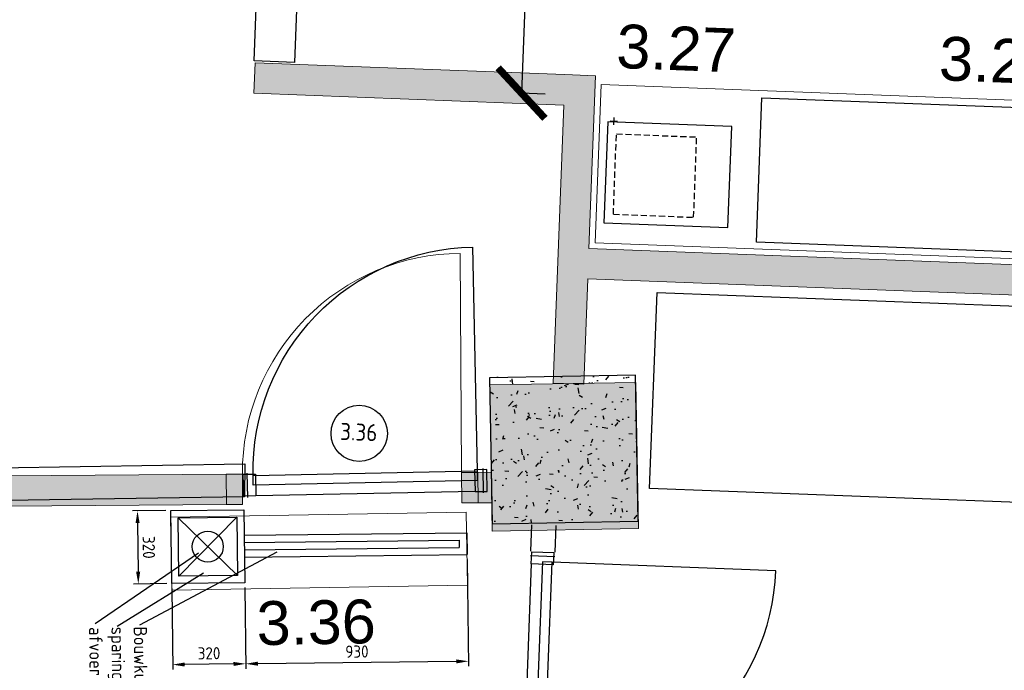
# Model space of a CAD drawing. Header units: millimetres. Extents: x 119024465 to 119292677, y 483022511 to 483148062.
# Tile 73 of 162: x 119096372 to 119100415, y 483057654 to 483060325. Entities that reach past the tile are written whole.
import ezdxf

# ---------------------------------------------------------------- set-up
doc = ezdxf.new("R2010")
doc.units = ezdxf.units.MM
doc.header["$LTSCALE"] = 100
doc.linetypes.add('B0703', pattern=[468.7000036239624, 312.5, -156.2000036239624])
doc.linetypes.add('HIDDEN', pattern=[0.375, 0.25, -0.125])
doc.layers.get('0').update_dxf_attribs({"linetype": 'CONTINUOUS'})
doc.layers.get('Defpoints').update_dxf_attribs({"linetype": 'CONTINUOUS'})
doc.layers.add('(22) Binnenwanden', color=1, linetype='CONTINUOUS', lineweight=0)
for name, color, linetype in [('200', 2, 'CONTINUOUS'), ('200-2D', 1, 'CONTINUOUS'), ('200-3D', 1, 'CONTINUOUS'), ('2001', 4, 'CONTINUOUS'), ('201', 2, 'HIDDEN'), ('204', 1, 'CONTINUOUS'), ('204 tekst fdstp', 255, 'CONTINUOUS'), ('28 Hoofddraagconstrunctie.CONSTRUCTEUR', 7, 'CONTINUOUS'), ('28 Hoofddraagconstrunctie.CONSTRUCTEUR Doorsnede-arcering', 7, 'CONTINUOUS'), ('350', 3, 'CONTINUOUS'), ('650', 7, 'CONTINUOUS'), ('AL22----_ARC', 8, 'CONTINUOUS'), ('AL28----', 4, 'CONTINUOUS'), ('AL28----_ARC', 8, 'CONTINUOUS'), ('AL66----', 11, 'CONTINUOUS'), ('APPARAAT', 3, 'CONTINUOUS'), ('BEMATING', 7, 'CONTINUOUS'), ('LAYER22', 12, 'CONTINUOUS'), ('LAYER32', 7, 'CONTINUOUS'), ('New_0', 7, 'CONTINUOUS'), ('New_22 Binnenwanden', 7, 'CONTINUOUS'), ('New_22 Binnenwanden Deuren', 7, 'CONTINUOUS'), ('New_22 Binnenwanden Doorsnede-arcering', 7, 'CONTINUOUS'), ('New_82 Losse inrichting.LOSSE INRICHTING', 7, 'CONTINUOUS')]:
    doc.layers.add(name, color=color, linetype=linetype)
doc.styles.add('BURO-012', font='iso.shx', dxfattribs={"height": 1.2})
doc.styles.add('GENERATED_STYLE_1', font='arial.ttf')
doc.styles.add('ROMANS', font='ROMANS.SHX')
doc.styles.get("Standard").update_dxf_attribs({"font": 'ISOCP.SHX'})
doc.dimstyles.new('GB-HOME', dxfattribs={"dimscale": 20, "dimtxt": 2.5, "dimasz": 2.5, "dimexe": 1, "dimexo": 1, "dimgap": 1, "dimtad": 1, "dimdec": 0, "dimzin": 0, "dimdsep": 46, "dimtxsty": 'Standard', "dimcen": 0.09, "dimadec": 0, "dimazin": 0, "dimtfac": 1, "dimtdec": 0, "dimtofl": 0, "dimtmove": 0, "dimatfit": 3, "dimfxl": 1, "dimtolj": 1, "dimtzin": 0, "dimarcsym": 0})
doc.dimstyles.new('PS 1-100', dxfattribs={"dimtxt": 350, "dimasz": 200, "dimexe": 1, "dimexo": 1, "dimgap": 100, "dimtad": 1, "dimdec": 0, "dimzin": 12, "dimdsep": 46, "dimtxsty": 'Standard', "dimblk": 'ARCHTICK', "dimcen": 0.09, "dimclrt": 2, "dimadec": 0, "dimazin": 0, "dimtfac": 1, "dimtdec": 0, "dimtofl": 0, "dimtmove": 0, "dimatfit": 3, "dimfxl": 1, "dimtolj": 1, "dimtzin": 0, "dimarcsym": 0})

# ---------------------------------------------------------------- blocks, each defined once
blk = doc.blocks.new('600x600')
at = {"layer": 'AL28----_ARC'}
h = blk.add_hatch(dxfattribs=at)
h.set_pattern_fill('AR-CONC', color=256, style=0)
h.set_pattern_definition([(49.99999999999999, (-54450.71053606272, -52812.25792324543), (182.184668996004, -15.93908553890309), [19.05, -209.55]), (355, (-54450.71053606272, -52812.25792324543), (-35.24282597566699, 191.05664288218), [15.24, -167.64]), (100.451, (-54435.52853606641, -52813.58617329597), (146.9425016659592, 175.1166878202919), [16.19, -178.09]), (46.18420000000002, (-54450.71053606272, -52761.45792329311), (271.0790408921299, -42.04232793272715), [28.57499999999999, -314.3249999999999]), (96.63559999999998, (-54428.12063606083, -52764.96142327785), (237.4042344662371, 247.4255558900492), [24.28499999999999, -267.1349999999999]), (351.1840000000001, (-54450.71053606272, -52761.45792329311), (237.4046058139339, 247.4251178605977), [22.86, -251.46]), (21, (-54425.31053607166, -52774.15792328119), (151.6148798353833, -102.2655185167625), [19.05, -209.55]), (326.0000000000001, (-54425.31053607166, -52774.15792328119), (61.80202834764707, 184.1879661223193), [15.24, -167.64]), (71.4514, (-54412.67603605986, -52782.68002325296), (213.4164907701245, 81.92285771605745), [16.19, -178.09]), (37.50000000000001, (-54450.71053606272, -52812.25792324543), (3.088603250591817, 84.55503887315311), [0, -165.608, 0, -170.18, 0, -168.275]), (7.499999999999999, (-54450.71053606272, -52812.25792324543), (66.81966251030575, 100.1805748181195), [0, -97.02799999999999, 0, -161.798, 0, -64.135]), (327.5, (-54507.35253606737, -52812.25792324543), (135.5905951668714, -5.728743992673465), [0, -63.5, 0, -198.12, 0, -262.89]), (317.5, (-54532.75253605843, -52812.25792324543), (148.129181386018, 25.42649103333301), [0, -82.55, 0, -131.572, 0, -186.69])])
h.paths.add_polyline_path([(-300, -300), (300, -300), (300, 300), (-300, 300)])
at = {"layer": 'AL28----'}
blk.add_lwpolyline([(-300, -300), (300, -300), (300, 300), (-300, 300)], close=True, dxfattribs=at)
blk = doc.blocks.new('32-PPRAS')
at = {"layer": 'LAYER32', "color": 2, "linetype": 'Continuous'}
blk.add_lwpolyline([(0, 90), (-50, 90), (-50, 0), (0, 0)], close=True, dxfattribs=at)
blk = doc.blocks.new('32-PPLAS')
at = {"layer": 'LAYER32', "color": 2, "linetype": 'Continuous'}
blk.add_lwpolyline([(0, 90), (50, 90), (50, 0), (0, 0)], close=True, dxfattribs=at)
blk = doc.blocks.new('deur90')
at = {"layer": 'LAYER22', "color": 2, "linetype": 'Continuous'}
for points in [[(-227.4084380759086, 1169.867195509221), (-327.4084380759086, 1169.867195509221)], [(-327.4084380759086, 199.8671955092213), (-227.4084380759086, 199.8671955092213)]]:
    blk.add_lwpolyline(points, dxfattribs=at)
at = {"layer": 'LAYER32', "color": 1, "linetype": 'Continuous'}
blk.add_lwpolyline([(-317.4084380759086, 225.4296955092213, -0.4142135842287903), (-1236.845938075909, 1144.867195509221), (-317.4084380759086, 1144.867195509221)], format="xyb", dxfattribs=at)
for points in [[(-317.4084380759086, 224.8671955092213), (-317.4084380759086, 1144.867195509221), (-277.4084380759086, 1144.867195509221), (-277.4084380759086, 224.8671955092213), (-317.4084380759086, 224.8671955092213), (-317.4084380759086, 1144.867195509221)], [(-232.4084380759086, 1134.867195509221), (-232.4084380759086, 234.8671955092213)]]:
    blk.add_lwpolyline(points, dxfattribs=at)
at = {"layer": 'LAYER32', "yscale": -1, "rotation": 270.0000006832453}
for name, p in [('32-PPLAS', (-232.4084380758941, 1184.867195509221)), ('32-PPRAS', (-232.4084380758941, 184.8671955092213))]:
    blk.add_blockref(name, p, dxfattribs=at)
blk = doc.blocks.new('_ArchTick')
at = {"color": 0, "linetype": 'ByBlock', "const_width": 0.15}
blk.add_lwpolyline([(-0.5, -0.5), (0.5, 0.5)], dxfattribs=at)
blk = doc.blocks.new('*D320')
at = {"layer": '200-2D', "color": 0, "lineweight": -2, "transparency": 16777216}
for p, q in [((119098492.8428102, 483061622.7159415), (119098432.2008636, 483060023.8655565)), ((119098590.39164, 483061619.0160637), (119098491.8435287, 483061622.7538427)), ((119098529.7496934, 483060020.1656787), (119098431.2015821, 483060023.9034577))]:
    blk.add_line(p, q, dxfattribs=at)
at = {"layer": 'Defpoints', "color": 0, "transparency": 16777216}
for p in [(119098591.3909214, 483061618.9781626), (119098432.2008635, 483060023.8655566), (119098530.7489748, 483060020.1277776)]:
    blk.add_point(p, dxfattribs=at)
at = {"layer": '200-2D', "color": 0, "lineweight": -2, "transparency": 16777216, "xscale": 200, "yscale": 200, "zscale": 200}
for p, rotation in [((119098492.8428102, 483061622.7159415), 87.82789999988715), ((119098432.2008636, 483060023.8655565), 267.8278999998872)]:
    blk.add_blockref('_ArchTick', p, dxfattribs=dict(at, rotation=rotation))
at = {"layer": '200-2D', "color": 2, "transparency": 16777216, "insert": (119098187.7194269, 483060833.7135835), "char_height": 350, "attachment_point": 5, "rotation": 87.82789999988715}
blk.add_mtext('\\A1;1600', dxfattribs=at)
blk = doc.blocks.new('*D267')
at = {"color": 0, "linetype": 'ByBlock', "transparency": 16777216}
for p, q in [((-33173.45750843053, 88621.70474249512), (-32735.62501809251, 88621.70474249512)), ((-32755.62501809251, 88571.70474249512), (-32755.62501809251, 87757.03496323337)), ((-33068.45750843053, 87707.03496323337), (-32735.62501809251, 87707.03496323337))]:
    blk.add_line(p, q, dxfattribs=at)
for points in [[(-32763.95835142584, 88571.70474249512), (-32747.29168475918, 88571.70474249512), (-32755.62501809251, 88621.70474249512)], [(-32763.95835142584, 87757.03496323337), (-32747.29168475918, 87757.03496323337), (-32755.62501809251, 87707.03496323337)]]:
    blk.add_solid(points, dxfattribs=at)
at = {"layer": 'Defpoints', "color": 0, "linetype": 'ByBlock', "transparency": 16777216}
for p in [(-33193.45750843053, 88621.70474249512), (-33088.45750843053, 87707.03496323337), (-32755.62501809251, 87707.03496323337)]:
    blk.add_point(p, dxfattribs=at)
at = {"color": 0, "linetype": 'ByBlock', "transparency": 16777216, "insert": (-32800.62501809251, 88164.36985286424), "char_height": 50, "attachment_point": 5, "rotation": 90}
blk.add_mtext('\\A1;930', dxfattribs=at)
blk = doc.blocks.new('*D266')
at = {"color": 0, "linetype": 'ByBlock', "transparency": 16777216}
for p, q in [((-33068.45750843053, 87707.03496323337), (-32735.62501809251, 87707.03496323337)), ((-32755.62501809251, 87657.03496323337), (-32755.62501809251, 87457.03496323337)), ((-33068.45750843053, 87407.03496323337), (-32735.62501809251, 87407.03496323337))]:
    blk.add_line(p, q, dxfattribs=at)
for points in [[(-32763.95835142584, 87657.03496323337), (-32747.29168475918, 87657.03496323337), (-32755.62501809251, 87707.03496323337)], [(-32763.95835142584, 87457.03496323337), (-32747.29168475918, 87457.03496323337), (-32755.62501809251, 87407.03496323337)]]:
    blk.add_solid(points, dxfattribs=at)
at = {"layer": 'Defpoints', "color": 0, "linetype": 'ByBlock', "transparency": 16777216}
for p in [(-33088.45750843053, 87707.03496323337), (-33088.45750843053, 87407.03496323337), (-32755.62501809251, 87407.03496323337)]:
    blk.add_point(p, dxfattribs=at)
at = {"color": 0, "linetype": 'ByBlock', "transparency": 16777216, "insert": (-32800.62501809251, 87557.03496323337), "char_height": 50, "attachment_point": 5, "rotation": 90}
blk.add_mtext('\\A1;320', dxfattribs=at)
blk = doc.blocks.new('*D265')
at = {"color": 0, "linetype": 'ByBlock', "transparency": 16777216}
for p, q in [((-33388.45750843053, 87387.03496323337), (-33388.45750843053, 87249.93940262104)), ((-33088.45750843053, 87387.03496323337), (-33088.45750843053, 87249.93940262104)), ((-33338.45750843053, 87269.93940262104), (-33138.45750843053, 87269.93940262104))]:
    blk.add_line(p, q, dxfattribs=at)
for points in [[(-33338.45750843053, 87278.27273595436), (-33338.45750843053, 87261.6060692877), (-33388.45750843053, 87269.93940262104)], [(-33138.45750843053, 87278.27273595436), (-33138.45750843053, 87261.6060692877), (-33088.45750843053, 87269.93940262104)]]:
    blk.add_solid(points, dxfattribs=at)
at = {"layer": 'Defpoints', "color": 0, "linetype": 'ByBlock', "transparency": 16777216}
for p in [(-33388.45750843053, 87407.03496323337), (-33088.45750843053, 87407.03496323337), (-33088.45750843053, 87269.93940262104)]:
    blk.add_point(p, dxfattribs=at)
at = {"color": 0, "linetype": 'ByBlock', "transparency": 16777216, "insert": (-33238.45750843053, 87314.93940262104), "char_height": 50, "attachment_point": 5}
blk.add_mtext('\\A1;320', dxfattribs=at)
blk = doc.blocks.new('351')
at = {"layer": '350', "color": 3}
for p, q in [((-14.99999999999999, 0), (15, 0)), ((0, -15), (0, 15))]:
    blk.add_line(p, q, dxfattribs=at)
blk = doc.blocks.new('HS10001P')
at = {"layer": '200'}
for p, q in [((0, 415), (0, 0)), ((510, 415), (0, 415)), ((510, 0), (510, 415)), ((0, 0), (510, 0))]:
    blk.add_line(p, q, dxfattribs=at)
at = {"layer": '201'}
for p, q in [((37.67629331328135, 366.7091879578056), (367.6762933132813, 366.7091879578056)), ((37.67629331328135, 36.70918795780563), (37.67629331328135, 366.7091879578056)), ((367.6762933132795, 36.70918795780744), (367.6762933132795, 366.7091879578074)), ((37.67629331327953, 36.70918795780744), (367.6762933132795, 36.70918795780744))]:
    blk.add_line(p, q, dxfattribs=at)
at = {"layer": '200'}
blk.add_blockref('351', (25.55625824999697, 419.3198495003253), dxfattribs=at)
at = {"layer": '650', "style": 'ROMANS'}
for tag, p, flags in [('FILE', (0, -200), 3), ('ITEM', (0, -264.7619047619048), 4), ('MFT', (0, -329.5238095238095), 1), ('DES', (0, -394.2857142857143), 1), ('MOD', (0, -459.047619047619), 1), ('FNO', (0, -523.8095238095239), 1), ('KW', (0, -588.5714285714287), 3), ('PH', (0, -653.3333333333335), 3), ('AMP', (0, -718.0952380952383), 3), ('OD', (0, -782.8571428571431), 3), ('CD', (0, -847.6190476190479), 3), ('CW', (0, -912.3809523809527), 3), ('SCW', (0, -977.1428571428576), 3), ('HW', (0, -1041.904761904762), 3), ('SHW', (0, -1106.666666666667), 3), ('CM', (0, -1171.428571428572), 3), ('WPM', (0, -1236.190476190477), 3), ('WPX', (0, -1300.952380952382), 3), ('RWF', (0, -1365.714285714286), 3), ('RWR', (0, -1430.476190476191), 3)]:
    blk.add_attdef(tag, p, '', height=40, dxfattribs=dict(at, flags=flags))
blk = doc.blocks.new('microwave')
at = {"layer": '200'}
blk.add_blockref('HS10001P', (-522.4243829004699, 54.95546043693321), dxfattribs=at)
blk = doc.blocks.new('Kubus 23[13]_1', base_point=(-7886.323393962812, 31706.29959303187))
at = {"layer": 'New_82 Losse inrichting.LOSSE INRICHTING', "color": 2, "linetype": 'B0703', "lineweight": 0, "flags": 128}
blk.add_lwpolyline([(-6690.089295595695, 32072.45400479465), (-7902.775869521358, 32005.84811338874), (-7886.323393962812, 31706.29959303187), (-6673.63682003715, 31772.90548443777)], close=True, dxfattribs=at)
blk = doc.blocks.new('D1 24[4]_1')
at = {"layer": 'New_22 Binnenwanden Doorsnede-arcering', "linetype": 'Continuous', "lineweight": 0, "true_color": 0x000000}
for points in [[(-6648.245150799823, 32237.41247626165), (-6715.176891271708, 32234.3888828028), (-6709.535858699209, 32109.51623266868), (-6642.604118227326, 32112.53982612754)], [(-7675.550680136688, 32065.87720468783), (-7608.618939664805, 32068.90079814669), (-7614.259972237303, 32193.7734482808), (-7681.191712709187, 32190.74985482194)]]:
    blk.add_hatch(color=18, dxfattribs=at).paths.add_polyline_path(points)
at = {"layer": 'New_22 Binnenwanden Deuren', "color": 1, "linetype": 'Continuous', "lineweight": 0}
for p, q in [((-6715.176891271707, 32234.3888828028), (-6755.792325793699, 33133.4719637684)), ((-6648.245150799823, 32237.41247626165), (-6715.176891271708, 32234.3888828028)), ((-6715.176891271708, 32234.3888828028), (-6709.535858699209, 32109.51623266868)), ((-6642.604118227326, 32112.53982612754), (-6648.245150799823, 32237.41247626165)), ((-7614.259972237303, 32193.7734482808), (-7681.191712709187, 32190.74985482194)), ((-7681.191712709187, 32190.74985482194), (-7675.550680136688, 32065.87720468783)), ((-7608.618939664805, 32068.90079814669), (-7614.259972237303, 32193.7734482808)), ((-6709.535858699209, 32109.51623266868), (-6642.604118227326, 32112.53982612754)), ((-7675.550680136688, 32065.87720468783), (-7608.618939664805, 32068.90079814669))]:
    blk.add_line(p, q, dxfattribs=at)
at = {"layer": 'New_22 Binnenwanden Deuren', "color": 2, "linetype": 'Continuous', "lineweight": 0}
for p, q in [((-6642.604118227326, 32112.53982612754), (-6648.245150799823, 32237.41247626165)), ((-6642.604118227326, 32112.53982612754), (-6648.245150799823, 32237.41247626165)), ((-7675.550680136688, 32065.87720468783), (-7681.191712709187, 32190.74985482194)), ((-7675.550680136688, 32065.87720468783), (-7681.191712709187, 32190.74985482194))]:
    blk.add_line(p, q, dxfattribs=at)
at = {"layer": 'New_22 Binnenwanden Deuren', "color": 9, "linetype": 'Continuous', "lineweight": 0}
blk.add_arc((-6715.176891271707, 32234.3888828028), 899.9999999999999, 92.5865373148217, 182.5865373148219, dxfattribs=at)
blk = doc.blocks.new('Wall_2_1', base_point=(-9292.414765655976, 32055.40026702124))
at = {"layer": 'New_22 Binnenwanden Doorsnede-arcering', "linetype": 'Continuous', "lineweight": 0, "true_color": 0x000000}
for points in [[(-6648.245159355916, 32237.41246566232), (-6642.60411128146, 32112.53984403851), (-6587.222298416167, 32115.04166342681), (-6592.863346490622, 32239.9143254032)], [(-9295.235281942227, 32117.83660393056), (-9289.59423386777, 31992.96394195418), (-7675.550695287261, 32065.87721413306), (-7681.191703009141, 32190.74983575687)]]:
    blk.add_hatch(color=18, dxfattribs=at).paths.add_polyline_path(points)
at = {"layer": 'New_22 Binnenwanden', "color": 2, "linetype": 'Continuous', "lineweight": 0}
for p, q in [((-6642.604118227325, 32112.53982612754), (-6648.245150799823, 32237.41247626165)), ((-7675.550680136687, 32065.87720468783), (-7681.191712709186, 32190.74985482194))]:
    blk.add_line(p, q, dxfattribs=at)
at = {"layer": 'New_22 Binnenwanden', "color": 2, "linetype": 'Continuous', "lineweight": 0, "flags": 128}
for points in [[(-6592.863330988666, 32239.91431032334), (-6648.245147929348, 32237.41247639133)], [(-6587.222298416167, 32115.04166018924), (-6592.863330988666, 32239.91431032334)], [(-7681.191720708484, 32190.74985446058), (-9295.235281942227, 32117.83659208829)], [(-9295.235281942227, 32117.83659208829), (-9289.594249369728, 31992.96394195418)], [(-6642.604115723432, 32112.53982624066), (-6587.222298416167, 32115.04166018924)], [(-9289.594249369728, 31992.96394195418), (-7675.55068668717, 32065.87720439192)]]:
    blk.add_lwpolyline(points, dxfattribs=at)
at = {"layer": 'New_22 Binnenwanden Deuren', "color": 9, "linetype": 'Continuous', "lineweight": 0}
blk.add_blockref('D1 24[4]_1', (0, 0), dxfattribs=at)
blk = doc.blocks.new('Wall_69_1', base_point=(-6290.579701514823, 33110.55258202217))
at = {"layer": 'New_22 Binnenwanden Doorsnede-arcering', "linetype": 'Continuous', "lineweight": 0, "true_color": 0x000000}
blk.add_hatch(color=18, dxfattribs=at).paths.add_polyline_path([(-6228.079701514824, 33048.05258202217), (2559.420300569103, 33048.05258202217), (2559.42030056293, 33173.05258202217), (-6228.079701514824, 33173.05258202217)])
at = {"layer": 'New_22 Binnenwanden', "color": 2, "linetype": 'Continuous', "lineweight": 0, "flags": 128}
for points in [[(2559.42030056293, 33173.05258202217), (-6228.079701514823, 33173.05258202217)], [(-6228.079701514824, 33048.05258202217), (2559.420300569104, 33048.05258202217)]]:
    blk.add_lwpolyline(points, dxfattribs=at)
blk = doc.blocks.new('Wall_71_1', base_point=(-6290.579701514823, 32615.8630718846))
at = {"layer": 'New_22 Binnenwanden Doorsnede-arcering', "linetype": 'Continuous', "lineweight": 0, "true_color": 0x000000}
for points in [[(-6353.079701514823, 33758.14787467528), (-6228.079701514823, 33883.14787467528), (-6353.079701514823, 33883.14787467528)], [(-6353.079701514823, 33758.14787467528), (-6228.079701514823, 33758.14787467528), (-6228.079701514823, 33883.14787467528)], [(-6353.079701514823, 33758.14787467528), (-6353.079701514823, 32615.8630718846), (-6228.079701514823, 32615.8630718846), (-6228.079701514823, 33758.14787467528)]]:
    blk.add_hatch(color=18, dxfattribs=at).paths.add_polyline_path(points)
at = {"layer": 'New_22 Binnenwanden', "color": 2, "linetype": 'Continuous', "lineweight": 0, "flags": 128}
for points in [[(-6228.079701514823, 33883.14787467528), (-6353.079701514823, 33883.14787467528)], [(-6228.079701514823, 33173.05258202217), (-6228.079701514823, 33883.14787467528)], [(-6353.079701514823, 33758.14787467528), (-6353.079701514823, 32615.8630718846)], [(-6228.079701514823, 32615.8630718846), (-6228.079701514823, 33048.05258202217)], [(-6228.079701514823, 32615.8630718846), (-6353.079701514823, 32615.8630718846)]]:
    blk.add_lwpolyline(points, dxfattribs=at)
blk = doc.blocks.new('Wall_72_1', base_point=(-6290.579701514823, 33820.64787467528))
at = {"layer": 'New_22 Binnenwanden Doorsnede-arcering', "linetype": 'Continuous', "lineweight": 0, "true_color": 0x000000}
blk.add_hatch(color=18, dxfattribs=at).paths.add_polyline_path([(-6353.079701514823, 33883.14787467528), (-7626.472578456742, 33883.14787467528), (-7626.472578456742, 33758.14787467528), (-6353.079701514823, 33758.14787467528)])
at = {"layer": 'New_22 Binnenwanden', "color": 2, "linetype": 'Continuous', "lineweight": 0, "flags": 128}
for points in [[(-6353.079701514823, 33883.14787467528), (-7626.472578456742, 33883.14787467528)], [(-7626.472578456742, 33883.14787467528), (-7626.472578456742, 33758.14787467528)], [(-7626.472578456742, 33758.14787467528), (-6353.079701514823, 33758.14787467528)]]:
    blk.add_lwpolyline(points, dxfattribs=at)
blk = doc.blocks.new('Column_9_1', base_point=(-6297.146705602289, 32315.05022404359))
at = {"layer": '28 Hoofddraagconstrunctie.CONSTRUCTEUR Doorsnede-arcering', "linetype": 'Continuous', "lineweight": 0, "true_color": 0x415994}
blk.add_hatch(color=165, dxfattribs=at).paths.add_polyline_path([(-6580.242750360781, 31999.04922809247), (-5981.145709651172, 32031.95417928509), (-6014.050660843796, 32631.0512199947), (-6613.147701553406, 32598.14626880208)])
at = {"layer": '28 Hoofddraagconstrunctie.CONSTRUCTEUR', "color": 3, "linetype": 'Continuous', "lineweight": 0, "flags": 128}
blk.add_lwpolyline([(-6580.242750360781, 31999.04922809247), (-5981.145709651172, 32031.95417928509), (-6014.050660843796, 32631.0512199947), (-6613.147701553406, 32598.14626880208)], close=True, dxfattribs=at)
blk = doc.blocks.new('Kubus 23[26]_1', base_point=(277.9756224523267, 33848.05258202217))
at = {"layer": 'New_82 Losse inrichting.LOSSE INRICHTING', "color": 2, "linetype": 'Continuous', "lineweight": 0, "flags": 128}
blk.add_lwpolyline([(-6203.079701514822, 33198.05258202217), (277.9756224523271, 33198.05258202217), (277.9756224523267, 33848.05258202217), (-6203.079701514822, 33848.05258202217)], close=True, dxfattribs=at)
blk = doc.blocks.new('vloergootlang')
at = {"layer": '200', "linetype": 'Continuous'}
for p, q in [((-192.777848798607, 303.9561844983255), (-192.777848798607, 1218.625963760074)), ((-102.777848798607, 303.9561844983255), (-102.777848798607, 1218.625963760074)), ((-162.777848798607, 303.9561844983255), (-162.777848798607, 1185.796908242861)), ((-132.777848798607, 303.9561844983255), (-132.777848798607, 1185.796908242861)), ((-297.777848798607, 3.956184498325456), (-297.777848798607, 303.9561844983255)), ((-297.777848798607, 303.9561844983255), (2.22215120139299, 303.9561844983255)), ((2.22215120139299, 303.9561844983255), (2.22215120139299, 3.956184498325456)), ((2.22215120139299, 3.956184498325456), (-297.777848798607, 3.956184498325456))]:
    blk.add_line(p, q, dxfattribs=at)
at = {"layer": '204', "linetype": 'Continuous'}
for p, q in [((-267.777848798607, 33.95618449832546), (-267.777848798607, 273.9561844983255)), ((-267.777848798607, 33.95618449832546), (-27.77784879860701, 273.9561844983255)), ((-27.77784879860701, 33.95618449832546), (-267.777848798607, 273.9561844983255)), ((-267.777848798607, 273.9561844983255), (-27.77784879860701, 273.9561844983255)), ((-27.77784879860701, 273.9561844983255), (-27.77784879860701, 33.95618449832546)), ((-27.77784879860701, 33.95618449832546), (-267.777848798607, 33.95618449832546))]:
    blk.add_line(p, q, dxfattribs=at)
blk.add_circle((-147.777848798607, 153.9561844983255), 63.67861095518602, dxfattribs=at)
at = {"layer": 'APPARAAT', "linetype": 'Continuous'}
for p, q in [((-192.777848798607, 1218.625963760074), (-102.777848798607, 1218.625963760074)), ((-162.777848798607, 1185.796908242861), (-132.777848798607, 1185.796908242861))]:
    blk.add_line(p, q, dxfattribs=at)
at = {"layer": 'BEMATING', "linetype": 'Continuous'}
for p, q in [((170.109062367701, -128.8836816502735), (-123.3442110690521, 438.1427632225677)), ((174.9999209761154, -221.7585067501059), (-40.199175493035, 135.0768263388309)), ((162.7729940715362, -312.1895268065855), (-123.3442110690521, 115.5243961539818))]:
    blk.add_line(p, q, dxfattribs=at)
at = {"layer": 'BEMATING'}
for s, p in [('Bouwkundige sleuf 915 x 303 x 100mm', (525.2610833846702, 937.5511639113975)), ('sparing rond/vierk 230mm', (525.2610833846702, 845.8844972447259)), ('afvoer %%c 70mm', (525.2610833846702, 754.217830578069)), ('Bouwkundige sleuf 930 x 100 x 100mm', (176.8486523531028, -154.2919627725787)), ('sparing vierk 320x320x350mm', (176.8486523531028, -245.9586294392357)), ('afvoer %%c 75mm', (176.8486523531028, -337.6252961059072))]:
    blk.add_text(s, height=55, dxfattribs=at).set_placement(p)
at = {"layer": 'BEMATING', "linetype": 'Continuous'}
for base, p1, p2, text, picture, middle in [((335.0546415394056, 303.9561844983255), (-102.777848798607, 1218.625963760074), (2.22215120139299, 303.9561844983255), '930', '*D267', (290.0546415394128, 761.2910741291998)), ((335.0546415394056, 3.956184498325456), (2.22215120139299, 303.9561844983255), (2.22215120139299, 3.956184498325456), '320', '*D266', (290.0546415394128, 153.9561844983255))]:
    dim = blk.add_linear_dim(base=base, p1=p1, p2=p2, angle=90, text=text, dimstyle='GB-HOME', dxfattribs=at)
    dim.commit()
    dim.dimension.update_dxf_attribs({"geometry": picture, "text_midpoint": middle, "insert": (33090.67965963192, -87403.07877873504)})
dim = blk.add_linear_dim(base=(2.22215120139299, -133.1393761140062), p1=(-297.777848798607, 3.956184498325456), p2=(2.22215120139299, 3.956184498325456), text='320', dimstyle='GB-HOME', dxfattribs=at)
dim.commit()
dim.dimension.update_dxf_attribs({"geometry": '*D265', "text_midpoint": (-147.777848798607, -88.13937611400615), "insert": (33090.67965963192, -87403.07877873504)})

msp = doc.modelspace()

# ---------------------------------------------------------------- linework, layer by layer
at = {"layer": '(22) Binnenwanden', "lineweight": 30}
for p, q in [((119098470.98015487, 483058142.99179476), (119098475.10335618, 483058251.7017119)), ((119098570.90830392, 483058139.2016726), (119098575.03150523, 483058247.91158974))]:
    msp.add_line(p, q, dxfattribs=at)
at = {"layer": '200-2D'}
msp.add_lwpolyline([(119098988.7066118, 483059205.0887315), (119101587.5757855, 483059106.5176037), (119101557.0438047, 483058301.5291113), (119098958.1746311, 483058400.1002391)], close=True, dxfattribs=at)
at = {"layer": '2001'}
msp.add_lwpolyline([(119095605.212494, 483058474.6836243), (119097295.6520596, 483058500.8764171), (119097294.8385816, 483058365.7756985), (119095604.399016, 483058339.5829058)], close=True, dxfattribs=at)
at = {"layer": '204 tekst fdstp'}
for points in [[(119097478.8717247, 483063971.5174057), (119097645.1756634, 483063965.209752), (119097500.4713372, 483060150.019431), (119097334.1673985, 483060156.3270847)], [(119099419.0234784, 483060005.0405235), (119101790.7406188, 483059915.0849245), (119101768.2463563, 483059322.0142491), (119099396.5292159, 483059411.9698482)]]:
    msp.add_lwpolyline(points, close=True, dxfattribs=at)
msp.add_circle((119097765.7602366, 483058626.5380228), 115.563195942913, dxfattribs=at)

# ---------------------------------------------------------------- block references
at = {"layer": '200-3D', "rotation": 270.6517250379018}
msp.add_blockref('vloergootlang', (119096991.9025157, 483058011.9469867), dxfattribs=at)
at = {"layer": '200-3D', "xscale": -1, "rotation": 357.8278999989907}
msp.add_blockref('deur90', (119098197.2779438, 483056965.0678163), dxfattribs=at)
at = {"layer": '204 tekst fdstp', "rotation": 357.8278999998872}
msp.add_blockref('microwave', (119099290.2083584, 483059416.4197986), dxfattribs=at)
at = {"layer": '28 Hoofddraagconstrunctie.CONSTRUCTEUR', "color": 3, "lineweight": 0, "rotation": 357.8278999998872}
msp.add_blockref('Column_9_1', (119098607.1477759, 483058530.6784622), dxfattribs=at)
at = {"layer": 'AL22----_ARC', "rotation": 1.055776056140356}
msp.add_blockref('600x600', (119098606.1846667, 483058560.2159228), dxfattribs=at)
at = {"layer": 'AL66----', "rotation": 271.132395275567}
msp.add_blockref('deur90', (119097111.2110512, 483058132.4784533), dxfattribs=at)
at = {"layer": 'New_22 Binnenwanden', "color": 2, "lineweight": 0, "rotation": 357.8278999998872}
for name, p in [('Wall_72_1', (119098670.7740443, 483060034.9454296)), ('Wall_71_1', (119098625.1112345, 483058831.0262758)), ('Wall_2_1', (119095604.1907944, 483058384.7393696)), ('Wall_69_1', (119098643.8605688, 483059325.360347))]:
    msp.add_blockref(name, p, dxfattribs=at)
at = {"layer": 'New_82 Losse inrichting.LOSSE INRICHTING', "color": 2, "linetype": 'Continuous', "lineweight": 0, "rotation": 357.8278999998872}
msp.add_blockref('Kubus 23[26]_1', (119105235.6484723, 483059813.3742082), dxfattribs=at)
at = {"layer": 'New_82 Losse inrichting.LOSSE INRICHTING', "color": 2, "linetype": 'B0703', "lineweight": 0, "rotation": 357.8278999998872}
msp.add_blockref('Kubus 23[13]_1', (119096996.0405362, 483057982.596954), dxfattribs=at)

# ---------------------------------------------------------------- texts
at = {"layer": '204 tekst fdstp', "insert": (119097689.3058368, 483058669.7628031), "char_height": 70, "attachment_point": 1, "rotation": 357.82789999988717, "style": 'BURO-012'}
msp.add_mtext_dynamic_manual_height_columns('3.36', width=500.6169476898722, gutter_width=6, heights=[0], dxfattribs=at)
at = {"layer": 'New_0', "color": 5, "linetype": 'Continuous', "lineweight": 0, "char_height": 180, "attachment_point": 8, "style": 'GENERATED_STYLE_1'}
for s, insert, rotation in [('\\A1;3.27', (119099063.6586826, 483060115.5768549), 357.82789999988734), ('\\A1;3.28', (119100388.455904, 483060065.3293252), 357.82789999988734), ('\\A1;3.36', (119097590.6270129, 483057758.364853), 0.9716685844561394)]:
    msp.add_mtext(s, dxfattribs=dict(at, insert=insert, rotation=rotation))

# ---------------------------------------------------------------- dimensions: what is measured, and where the dimension line sits
at = {"layer": '200-2D'}
dim = msp.add_linear_dim(base=(119098432.2008635, 483060023.8655566), p1=(119098591.3909214, 483061618.9781625), p2=(119098530.7489748, 483060020.1277774), angle=87.82789999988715, dimstyle='PS 1-100', dxfattribs=at)
dim.commit()
dim.dimension.update_dxf_attribs({"geometry": '*D320', "text_midpoint": (119098187.7194269, 483060833.7135835)})

doc.saveas('drawing.dxf')
